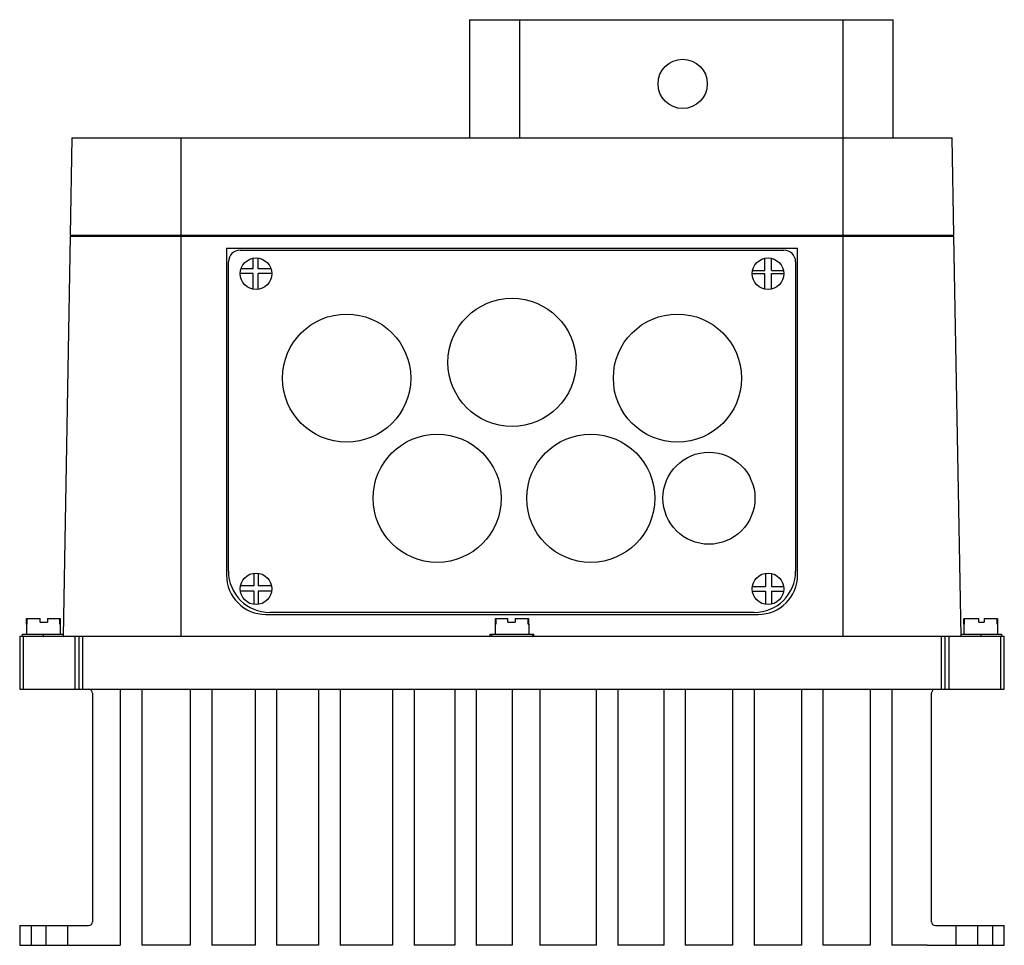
# Model space of a CAD drawing. Header units: millimetres. Extents: x 35 to 285, y 101 to 336.
import ezdxf

# ---------------------------------------------------------------- set-up
doc = ezdxf.new("R2010")
doc.units = ezdxf.units.MM
doc.header["$LTSCALE"] = 28.694125
doc.layers.get('0').update_dxf_attribs({"linetype": 'CONTINUOUS'})

msp = doc.modelspace()

# ---------------------------------------------------------------- linework, layer by layer
at = {"color": 7, "linetype": 'Continuous'}
for p, q in [((148.88, 336.25), (148.88, 306.25)), ((148.88, 336.25), (256.44, 336.25)), ((161.66, 306.25), (161.66, 336.25)), ((243.66, 336.25), (243.66, 306.25)), ((256.44, 306.25), (256.44, 336.25)), ((47.89, 306.25), (47.46, 281.55)), ((47.89, 306.25), (271.44, 306.25)), ((75.67, 179.75), (75.67, 306.25)), ((243.67, 306.25), (243.67, 179.75)), ((271.87, 281.55), (271.44, 306.25)), ((47.44, 281.25), (45.67, 179.75)), ((47.44, 281.25), (271.89, 281.25)), ((47.46, 281.55), (271.87, 281.55)), ((50.44, 281.55), (50.44, 281.25)), ((268.89, 281.25), (268.89, 281.55)), ((269.42, 281.25), (269.42, 281.55)), ((273.67, 179.75), (271.89, 281.25)), ((87.17, 278.25), (87.17, 195.25)), ((87.17, 278.25), (232.17, 278.25)), ((90.67, 277.75), (228.67, 277.75)), ((232.17, 195.25), (232.17, 278.25)), ((93.97, 272.98), (93.97, 275.69)), ((95.2, 272.98), (95.2, 275.71)), ((223.87, 272.55), (223.87, 275.67)), ((225.57, 272.55), (225.57, 275.65)), ((87.67, 196.25), (87.67, 274.75)), ((93.97, 272.98), (90.86, 272.98)), ((98.47, 272.98), (95.2, 272.98)), ((220.75, 272.55), (223.87, 272.55)), ((225.57, 272.55), (228.58, 272.55)), ((231.67, 274.75), (231.67, 196.25)), ((93.97, 271.77), (90.67, 271.77)), ((93.97, 267.81), (93.97, 271.77)), ((95.2, 267.79), (95.2, 271.77)), ((98.67, 271.77), (95.2, 271.77)), ((220.67, 271.77), (223.87, 271.77)), ((223.87, 267.83), (223.87, 271.77)), ((225.57, 271.77), (228.67, 271.77)), ((225.57, 267.85), (225.57, 271.77)), ((94.09, 195.71), (94.09, 192.48)), ((95.2, 195.71), (95.2, 192.48)), ((224.06, 195.7), (224.06, 192.35)), ((225.57, 195.65), (225.57, 192.35)), ((94.09, 191.14), (90.71, 191.14)), ((94.09, 192.48), (90.73, 192.48)), ((94.09, 191.14), (94.09, 187.79)), ((98.6, 192.48), (95.2, 192.48)), ((95.2, 191.14), (95.2, 187.79)), ((98.62, 191.14), (95.2, 191.14)), ((220.71, 192.35), (224.06, 192.35)), ((220.71, 191.14), (224.06, 191.14)), ((224.06, 191.14), (224.06, 187.8)), ((225.57, 192.35), (228.62, 192.35)), ((225.57, 191.14), (228.62, 191.14)), ((225.57, 191.14), (225.57, 187.85)), ((97.16, 185.25), (222.17, 185.25)), ((221.17, 185.75), (98.17, 185.75)), ((36.42, 182.75), (36.42, 180.25)), ((36.42, 182.75), (36.49, 182.75)), ((36.43, 182.75), (36.43, 184.25)), ((36.43, 184.25), (39.85, 184.25)), ((36.49, 184.25), (36.49, 182.75)), ((39.85, 183.25), (39.85, 184.25)), ((39.85, 183.25), (41.69, 183.25)), ((41.69, 184.25), (41.69, 183.25)), ((41.69, 184.25), (44.9, 184.25)), ((44.84, 182.75), (44.84, 184.25)), ((44.84, 182.75), (44.92, 182.75)), ((44.9, 184.25), (44.9, 182.75)), ((44.92, 182.75), (44.92, 180.25)), ((155.42, 182.75), (155.58, 182.75)), ((155.42, 182.75), (155.42, 180.25)), ((155.45, 184.25), (158.63, 184.25)), ((155.45, 182.75), (155.45, 184.25)), ((155.58, 184.25), (155.58, 182.75)), ((158.63, 183.25), (158.63, 184.25)), ((158.63, 183.25), (160.47, 183.25)), ((160.47, 184.25), (163.88, 184.25)), ((160.47, 184.25), (160.47, 183.25)), ((163.75, 182.75), (163.75, 184.25)), ((163.75, 182.75), (163.92, 182.75)), ((163.88, 184.25), (163.88, 182.75)), ((163.92, 182.75), (163.92, 180.25)), ((274.42, 182.75), (274.48, 182.75)), ((274.42, 182.75), (274.42, 180.25)), ((274.43, 182.75), (274.43, 184.25)), ((274.48, 184.25), (278.17, 184.25)), ((274.48, 184.25), (274.48, 182.75)), ((278.17, 183.25), (278.17, 184.25)), ((278.17, 183.25), (279.53, 183.25)), ((279.53, 184.25), (282.85, 184.25)), ((279.53, 184.25), (279.53, 183.25)), ((282.85, 182.75), (282.85, 184.25)), ((282.85, 182.75), (282.92, 182.75)), ((282.9, 184.25), (282.9, 182.75)), ((282.92, 182.75), (282.92, 180.25)), ((35.42, 179.75), (35.42, 180.25)), ((35.42, 180.25), (45.67, 180.25)), ((40.67, 179.75), (40.67, 180.25)), ((154.15, 180.25), (165.18, 180.25)), ((154.15, 179.75), (154.15, 180.25)), ((154.42, 180.25), (154.42, 179.75)), ((164.92, 179.75), (164.92, 180.25)), ((165.18, 179.75), (165.18, 180.25)), ((273.66, 180.25), (283.92, 180.25)), ((278.67, 180.25), (278.67, 179.75)), ((283.92, 180.25), (283.92, 179.75)), ((34.67, 179.75), (34.67, 166.25)), ((34.67, 179.75), (284.67, 179.75)), ((35.67, 166.25), (35.67, 179.75)), ((48.67, 179.75), (48.67, 166.25)), ((49.67, 179.75), (49.67, 166.25)), ((50.67, 166.25), (50.67, 179.75)), ((268.67, 179.75), (268.67, 166.25)), ((269.67, 166.25), (269.67, 179.75)), ((270.67, 166.25), (270.67, 179.75)), ((283.67, 179.75), (283.67, 166.25)), ((284.67, 166.25), (284.67, 179.75)), ((34.67, 166.25), (284.67, 166.25)), ((52.87, 165.96), (52.87, 166.25)), ((53.17, 165.25), (53.17, 107.25)), ((60.17, 166.25), (60.17, 101.25)), ((65.65, 166.25), (65.65, 101.25)), ((77.98, 166.25), (77.98, 101.25)), ((83.46, 166.25), (83.46, 101.25)), ((94.42, 166.25), (94.42, 101.25)), ((99.9, 166.25), (99.9, 101.25)), ((110.52, 166.25), (110.52, 101.25)), ((116, 166.25), (116, 101.25)), ((129.36, 166.25), (129.36, 101.25)), ((134.84, 166.25), (134.84, 101.25)), ((145.11, 166.25), (145.11, 101.25)), ((150.59, 166.25), (150.59, 101.25)), ((159.67, 166.25), (159.67, 101.25)), ((166.69, 166.25), (166.69, 101.25)), ((181.07, 166.25), (181.07, 101.25)), ((186.55, 166.25), (186.55, 101.25)), ((198.19, 166.25), (198.19, 101.25)), ((203.67, 166.25), (203.67, 101.25)), ((215.66, 166.25), (215.66, 101.25)), ((221.14, 166.25), (221.14, 101.25)), ((233.13, 166.25), (233.13, 101.25)), ((238.61, 166.25), (238.61, 101.25)), ((250.59, 166.25), (250.59, 101.25)), ((256.07, 166.25), (256.07, 101.25)), ((266.17, 107.25), (266.17, 165.25)), ((266.47, 166.25), (266.47, 165.96)), ((34.67, 106.25), (34.67, 101.25)), ((34.67, 106.25), (52.17, 106.25)), ((37.67, 101.25), (37.67, 106.25)), ((41.42, 101.25), (41.42, 106.25)), ((46.92, 101.25), (46.92, 106.25)), ((267.17, 106.25), (284.67, 106.25)), ((272.42, 101.25), (272.42, 106.25)), ((277.92, 101.25), (277.92, 106.25)), ((281.67, 106.25), (281.67, 101.25)), ((284.67, 101.25), (284.67, 106.25)), ((34.67, 101.25), (60.17, 101.25)), ((77.98, 101.25), (65.65, 101.25)), ((94.42, 101.25), (83.46, 101.25)), ((110.52, 101.25), (99.9, 101.25)), ((129.36, 101.25), (116, 101.25)), ((145.11, 101.25), (134.84, 101.25)), ((159.67, 101.25), (150.59, 101.25)), ((181.07, 101.25), (166.69, 101.25)), ((198.19, 101.25), (186.55, 101.25)), ((215.66, 101.25), (203.67, 101.25)), ((233.13, 101.25), (221.14, 101.25)), ((250.59, 101.25), (238.61, 101.25)), ((265.06, 101.25), (256.07, 101.25)), ((265.17, 101.25), (284.67, 101.25))]:
    msp.add_line(p, q, dxfattribs=at)
for centre, radius in [((203, 319.95), 6.25), ((94.67, 271.75), 4), ((224.67, 271.75), 4), ((159.67, 249.25), 16.27), ((117.67, 245.25), 16.27), ((201.67, 245.25), 16.27), ((140.67, 214.75), 16.27), ((179.67, 214.75), 16.27), ((209.67, 214.75), 11.68), ((94.67, 191.75), 4), ((224.67, 191.75), 4)]:
    msp.add_circle(centre, radius, dxfattribs=at)
for centre, radius, start, end in [((90.67, 274.75), 3, 90, 180), ((228.67, 274.75), 3, 0, 90), ((97.17, 195.25), 10, 179.9996, 269.9996), ((98.17, 196.25), 10.5, 180, 270), ((221.17, 196.25), 10.5, 270, 360), ((222.17, 195.25), 10, 270.0004, 360), ((52.17, 165.25), 1, 0, 90), ((267.17, 165.25), 1, 134.427, 180), ((52.17, 107.25), 1, 270, 360), ((267.17, 107.25), 1, 180, 270), ((265.17, 105.25), 4, 268.5146, 270)]:
    msp.add_arc(centre, radius, start, end, dxfattribs=at)

doc.saveas('drawing.dxf')
